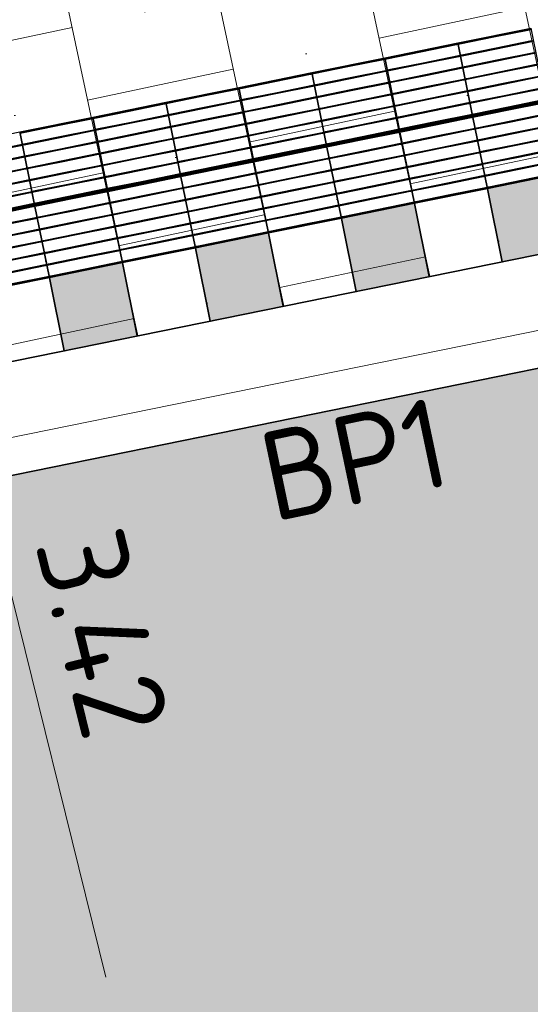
# Model space of a CAD drawing. Header units: metres. Extents: x 196651 to 397723, y 354703 to 710691.
# Tile 141 of 256: x 197842.71 to 197844.77, y 356141.49 to 356145.46. Entities that reach past the tile are written whole.
import ezdxf
from ezdxf.enums import TextEntityAlignment as Align

# ---------------------------------------------------------------- set-up
doc = ezdxf.new("R2010")
doc.units = ezdxf.units.M
doc.header["$MEASUREMENT"] = 0
doc.linetypes.add('VH-OPSLUITBAND_100X200', pattern=[16, 8, -2, 4, -2])
doc.linetypes.add('VH-RWSBAND_110X220', pattern=[24, 10, -2, 2, -2, 2, -2, 2, -2])
for name, color, linetype, lineweight in [('N-WE-VH-GOOT_TEGEL-G', 170, 'Continuous', 35), ('N-WE-VH-KANTOPSLUITING_BUSPERRONBAND-G', 6, 'VH-RWSBAND_110X220', 35), ('N-WE-VH-KANTOPSLUITING_TEKST-T', 7, 'VH-OPSLUITBAND_100X200', 35), ('N-WE-VH-KANTVERHARDING-G', 1, 'Continuous', 5), ('N-WE-VH-VERHARDING_BETON-A-200', 253, 'Continuous', 5), ('N-WE-VH-VERHARDING_TEGEL-300X300X60-A', 252, 'Continuous', 18), ('N-WE-VH-VERHARDING_TEGEL-A', 252, 'Continuous', 5), ('N-WE-VH-VERKEERSTEGEL-GELEIDETEGEL-S', 5, 'Continuous', 25), ('N-WE-VH-VERKEERSTEGEL-TEGEL ZWART-WIT-S', 7, 'Continuous', 25)]:
    doc.layers.add(name, color=color, linetype=linetype, lineweight=lineweight)
doc.layers.add('X-XX-AL-HULPLIJNEN', color=4, linetype='Continuous', lineweight=25, plot=False)
doc.styles.add('NLCS-ISO', font='NLCS-ISO.ttf')
doc.styles.add('NLCS-ISO-M200-T18', font='NLCS-ISO.ttf')
doc.dimstyles.new('NLCS-M200-T18-PIJL', dxfattribs={"dimscale": 0.2, "dimtxt": 1.8, "dimasz": 1.8, "dimexe": 2, "dimexo": 2, "dimgap": 0.7, "dimtad": 1, "dimzin": 0, "dimdsep": 46, "dimtxsty": 'NLCS-ISO-M200-T18', "dimcen": 0, "dimdle": 2, "dimse1": 1, "dimse2": 1, "dimclrd": 256, "dimclre": 256, "dimclrt": 256, "dimadec": 1, "dimazin": 0, "dimtfac": 1, "dimtofl": 0, "dimtmove": 1, "dimatfit": 0, "dimfxl": 2, "dimfxlon": 1, "dimtfillclr": 254, "dimtolj": 1, "dimtzin": 0, "dimlwd": 18, "dimlwe": 18, "dimarcsym": 0})

# ---------------------------------------------------------------- blocks, each defined once
blk = doc.blocks.new('SVH-VERKEERSTEGEL_300X300_ZWART TEGEL_DYN')
h = blk.add_hatch(color=256)
h.dxf.hatch_style = 1
h.paths.add_polyline_path([(0, 0.3), (0, 0), (0.3, 0), (0.3, 0.3)])
at = {"flags": 128}
blk.add_lwpolyline([(0, 0.3), (0, 0), (0.3, 0), (0.3, 0.3)], close=True, dxfattribs=at)
blk = doc.blocks.new('SVH-VERKEERSTEGEL_300X300_WITTE TEGEL_DYN')
at = {"flags": 128}
blk.add_lwpolyline([(0, 0.3), (0, 0), (0.3, 0), (0.3, 0.3)], close=True, dxfattribs=at)
blk = doc.blocks.new('*U382')
for name, p in [('SVH-VERKEERSTEGEL_300X300_WITTE TEGEL_DYN', (8.4, 0)), ('SVH-VERKEERSTEGEL_300X300_ZWART TEGEL_DYN', (8.7, 0)), ('SVH-VERKEERSTEGEL_300X300_WITTE TEGEL_DYN', (9, 0)), ('SVH-VERKEERSTEGEL_300X300_ZWART TEGEL_DYN', (9.3, 0)), ('SVH-VERKEERSTEGEL_300X300_WITTE TEGEL_DYN', (9.6, 0)), ('SVH-VERKEERSTEGEL_300X300_ZWART TEGEL_DYN', (9.9, 0)), ('SVH-VERKEERSTEGEL_300X300_WITTE TEGEL_DYN', (10.2, 0)), ('SVH-VERKEERSTEGEL_300X300_ZWART TEGEL_DYN', (10.5, 0))]:
    blk.add_blockref(name, p)
blk = doc.blocks.new('*U383')
at = {"flags": 128}
for points in [[(8.4, 0.3), (8.4, 0.6), (8.7, 0.6), (8.7, 0.3)], [(8.7, 0.3), (8.7, 0.6), (9, 0.6), (9, 0.3)], [(9, 0.3), (9, 0.6), (9.3, 0.6), (9.3, 0.3)], [(9.3, 0.3), (9.3, 0.6), (9.6, 0.6), (9.6, 0.3)], [(9.6, 0.3), (9.6, 0.6), (9.9, 0.6), (9.9, 0.3)], [(9.9, 0.3), (9.9, 0.6), (10.2, 0.6), (10.2, 0.3)], [(10.2, 0.3), (10.2, 0.6), (10.5, 0.6), (10.5, 0.3)], [(10.5, 0.3), (10.5, 0.6), (10.8, 0.6), (10.8, 0.3)], [(8.4, 0), (8.4, 0.3), (8.7, 0.3), (8.7, 0)], [(8.7, 0), (8.7, 0.3), (9, 0.3), (9, 0)], [(9, 0), (9, 0.3), (9.3, 0.3), (9.3, 0)], [(9.3, 0), (9.3, 0.3), (9.6, 0.3), (9.6, 0)], [(9.6, 0), (9.6, 0.3), (9.9, 0.3), (9.9, 0)], [(9.9, 0), (9.9, 0.3), (10.2, 0.3), (10.2, 0)], [(10.2, 0), (10.2, 0.3), (10.5, 0.3), (10.5, 0)], [(10.5, 0), (10.5, 0.3), (10.8, 0.3), (10.8, 0)]]:
    blk.add_lwpolyline(points, close=True, dxfattribs=at)
for points in [[(8.7045, 0.5955, -0.414214), (8.707, 0.598), (8.8475, 0.598)], [(8.8475, 0.593), (8.707, 0.593, -0.414214), (8.7045, 0.5955), (8.7045, 0.5955)], [(8.8475, 0.598), (8.993, 0.598, -0.414214), (8.9955, 0.5955), (8.9955, 0.5955, -0.414214), (8.993, 0.593), (8.8475, 0.593)], [(9.0045, 0.5955, -0.414214), (9.007, 0.598), (9.1475, 0.598)], [(9.1475, 0.593), (9.007, 0.593, -0.414214), (9.0045, 0.5955), (9.0045, 0.5955)], [(9.1475, 0.598), (9.293, 0.598, -0.414214), (9.2955, 0.5955), (9.2955, 0.5955, -0.414214), (9.293, 0.593), (9.1475, 0.593)], [(9.3045, 0.5955, -0.414214), (9.307, 0.598), (9.4475, 0.598)], [(9.4475, 0.593), (9.307, 0.593, -0.414214), (9.3045, 0.5955), (9.3045, 0.5955)], [(9.4475, 0.598), (9.593, 0.598, -0.414214), (9.5955, 0.5955), (9.5955, 0.5955, -0.414214), (9.593, 0.593), (9.4475, 0.593)], [(9.6045, 0.5955, -0.414214), (9.607, 0.598), (9.7475, 0.598)], [(9.7475, 0.593), (9.607, 0.593, -0.414214), (9.6045, 0.5955), (9.6045, 0.5955)], [(9.7475, 0.598), (9.893, 0.598, -0.414214), (9.8955, 0.5955), (9.8955, 0.5955, -0.414214), (9.893, 0.593), (9.7475, 0.593)], [(9.9045, 0.5955, -0.414214), (9.907, 0.598), (10.0475, 0.598)], [(10.0475, 0.593), (9.907, 0.593, -0.414214), (9.9045, 0.5955), (9.9045, 0.5955)], [(10.0475, 0.598), (10.193, 0.598, -0.414214), (10.1955, 0.5955), (10.1955, 0.5955, -0.414214), (10.193, 0.593), (10.0475, 0.593)], [(10.2045, 0.5955, -0.414214), (10.207, 0.598), (10.3475, 0.598)], [(10.3475, 0.593), (10.207, 0.593, -0.414214), (10.2045, 0.5955), (10.2045, 0.5955)], [(10.3475, 0.598), (10.493, 0.598, -0.414214), (10.4955, 0.5955), (10.4955, 0.5955, -0.414214), (10.493, 0.593), (10.3475, 0.593)], [(10.5045, 0.5955, -0.414214), (10.507, 0.598), (10.6475, 0.598)], [(10.6475, 0.593), (10.507, 0.593, -0.414214), (10.5045, 0.5955), (10.5045, 0.5955)], [(10.6475, 0.598), (10.793, 0.598, -0.414214), (10.7955, 0.5955), (10.7955, 0.5955, -0.414214), (10.793, 0.593), (10.6475, 0.593)], [(8.5475, 0.5495), (8.693, 0.5495, -0.414214), (8.6955, 0.547), (8.6955, 0.547, -0.414214), (8.693, 0.5445), (8.5475, 0.5445)], [(8.7045, 0.547, -0.414214), (8.707, 0.5495), (8.8475, 0.5495)], [(8.8475, 0.5445), (8.707, 0.5445, -0.414214), (8.7045, 0.547), (8.7045, 0.547)], [(8.8475, 0.5495), (8.993, 0.5495, -0.414214), (8.9955, 0.547), (8.9955, 0.547, -0.414214), (8.993, 0.5445), (8.8475, 0.5445)], [(9.0045, 0.547, -0.414214), (9.007, 0.5495), (9.1475, 0.5495)], [(9.1475, 0.5445), (9.007, 0.5445, -0.414214), (9.0045, 0.547), (9.0045, 0.547)], [(9.1475, 0.5495), (9.293, 0.5495, -0.414214), (9.2955, 0.547), (9.2955, 0.547, -0.414214), (9.293, 0.5445), (9.1475, 0.5445)], [(9.3045, 0.547, -0.414214), (9.307, 0.5495), (9.4475, 0.5495)], [(9.4475, 0.5445), (9.307, 0.5445, -0.414214), (9.3045, 0.547), (9.3045, 0.547)], [(9.4475, 0.5495), (9.593, 0.5495, -0.414214), (9.5955, 0.547), (9.5955, 0.547, -0.414214), (9.593, 0.5445), (9.4475, 0.5445)], [(9.6045, 0.547, -0.414214), (9.607, 0.5495), (9.7475, 0.5495)], [(9.7475, 0.5445), (9.607, 0.5445, -0.414214), (9.6045, 0.547), (9.6045, 0.547)], [(9.7475, 0.5495), (9.893, 0.5495, -0.414214), (9.8955, 0.547), (9.8955, 0.547, -0.414214), (9.893, 0.5445), (9.7475, 0.5445)], [(9.9045, 0.547, -0.414214), (9.907, 0.5495), (10.0475, 0.5495)], [(10.0475, 0.5445), (9.907, 0.5445, -0.414214), (9.9045, 0.547), (9.9045, 0.547)], [(10.0475, 0.5495), (10.193, 0.5495, -0.414214), (10.1955, 0.547), (10.1955, 0.547, -0.414214), (10.193, 0.5445), (10.0475, 0.5445)], [(10.2045, 0.547, -0.414214), (10.207, 0.5495), (10.3475, 0.5495)], [(10.3475, 0.5445), (10.207, 0.5445, -0.414214), (10.2045, 0.547), (10.2045, 0.547)], [(10.3475, 0.5495), (10.493, 0.5495, -0.414214), (10.4955, 0.547), (10.4955, 0.547, -0.414214), (10.493, 0.5445), (10.3475, 0.5445)], [(10.5045, 0.547, -0.414214), (10.507, 0.5495), (10.6475, 0.5495)], [(10.6475, 0.5445), (10.507, 0.5445, -0.414214), (10.5045, 0.547), (10.5045, 0.547)], [(10.6475, 0.5495), (10.793, 0.5495, -0.414214), (10.7955, 0.547), (10.7955, 0.547, -0.414214), (10.793, 0.5445), (10.6475, 0.5445)], [(8.5475, 0.501), (8.693, 0.501, -0.414214), (8.6955, 0.4985), (8.6955, 0.4985, -0.414214), (8.693, 0.496), (8.5475, 0.496)], [(8.7045, 0.4985, -0.414214), (8.707, 0.501), (8.8475, 0.501)], [(8.8475, 0.496), (8.707, 0.496, -0.414214), (8.7045, 0.4985), (8.7045, 0.4985)], [(8.8475, 0.501), (8.993, 0.501, -0.414214), (8.9955, 0.4985), (8.9955, 0.4985, -0.414214), (8.993, 0.496), (8.8475, 0.496)], [(9.0045, 0.4985, -0.414214), (9.007, 0.501), (9.1475, 0.501)], [(9.1475, 0.496), (9.007, 0.496, -0.414214), (9.0045, 0.4985), (9.0045, 0.4985)], [(9.1475, 0.501), (9.293, 0.501, -0.414214), (9.2955, 0.4985), (9.2955, 0.4985, -0.414214), (9.293, 0.496), (9.1475, 0.496)], [(9.3045, 0.4985, -0.414214), (9.307, 0.501), (9.4475, 0.501)], [(9.4475, 0.496), (9.307, 0.496, -0.414214), (9.3045, 0.4985), (9.3045, 0.4985)], [(9.4475, 0.501), (9.593, 0.501, -0.414214), (9.5955, 0.4985), (9.5955, 0.4985, -0.414214), (9.593, 0.496), (9.4475, 0.496)], [(9.6045, 0.4985, -0.414214), (9.607, 0.501), (9.7475, 0.501)], [(9.7475, 0.496), (9.607, 0.496, -0.414214), (9.6045, 0.4985), (9.6045, 0.4985)], [(9.7475, 0.501), (9.893, 0.501, -0.414214), (9.8955, 0.4985), (9.8955, 0.4985, -0.414214), (9.893, 0.496), (9.7475, 0.496)], [(9.9045, 0.4985, -0.414214), (9.907, 0.501), (10.0475, 0.501)], [(10.0475, 0.496), (9.907, 0.496, -0.414214), (9.9045, 0.4985), (9.9045, 0.4985)], [(10.0475, 0.501), (10.193, 0.501, -0.414214), (10.1955, 0.4985), (10.1955, 0.4985, -0.414214), (10.193, 0.496), (10.0475, 0.496)], [(10.2045, 0.4985, -0.414214), (10.207, 0.501), (10.3475, 0.501)], [(10.3475, 0.496), (10.207, 0.496, -0.414214), (10.2045, 0.4985), (10.2045, 0.4985)], [(10.3475, 0.501), (10.493, 0.501, -0.414214), (10.4955, 0.4985), (10.4955, 0.4985, -0.414214), (10.493, 0.496), (10.3475, 0.496)], [(10.5045, 0.4985, -0.414214), (10.507, 0.501), (10.6475, 0.501)], [(10.6475, 0.496), (10.507, 0.496, -0.414214), (10.5045, 0.4985), (10.5045, 0.4985)], [(10.6475, 0.501), (10.793, 0.501, -0.414214), (10.7955, 0.4985), (10.7955, 0.4985, -0.414214), (10.793, 0.496), (10.6475, 0.496)], [(8.5475, 0.4525), (8.693, 0.4525, -0.414214), (8.6955, 0.45), (8.6955, 0.45, -0.414214), (8.693, 0.4475), (8.5475, 0.4475)], [(8.7045, 0.45, -0.414214), (8.707, 0.4525), (8.8475, 0.4525)], [(8.8475, 0.4475), (8.707, 0.4475, -0.414214), (8.7045, 0.45), (8.7045, 0.45)], [(8.8475, 0.4525), (8.993, 0.4525, -0.414214), (8.9955, 0.45), (8.9955, 0.45, -0.414214), (8.993, 0.4475), (8.8475, 0.4475)], [(9.0045, 0.45, -0.414214), (9.007, 0.4525), (9.1475, 0.4525)], [(9.1475, 0.4475), (9.007, 0.4475, -0.414214), (9.0045, 0.45), (9.0045, 0.45)], [(9.1475, 0.4525), (9.293, 0.4525, -0.414214), (9.2955, 0.45), (9.2955, 0.45, -0.414214), (9.293, 0.4475), (9.1475, 0.4475)], [(9.3045, 0.45, -0.414214), (9.307, 0.4525), (9.4475, 0.4525)], [(9.4475, 0.4475), (9.307, 0.4475, -0.414214), (9.3045, 0.45), (9.3045, 0.45)], [(9.4475, 0.4525), (9.593, 0.4525, -0.414214), (9.5955, 0.45), (9.5955, 0.45, -0.414214), (9.593, 0.4475), (9.4475, 0.4475)], [(9.6045, 0.45, -0.414214), (9.607, 0.4525), (9.7475, 0.4525)], [(9.7475, 0.4475), (9.607, 0.4475, -0.414214), (9.6045, 0.45), (9.6045, 0.45)], [(9.7475, 0.4525), (9.893, 0.4525, -0.414214), (9.8955, 0.45), (9.8955, 0.45, -0.414214), (9.893, 0.4475), (9.7475, 0.4475)], [(9.9045, 0.45, -0.414214), (9.907, 0.4525), (10.0475, 0.4525)], [(10.0475, 0.4475), (9.907, 0.4475, -0.414214), (9.9045, 0.45), (9.9045, 0.45)], [(10.0475, 0.4525), (10.193, 0.4525, -0.414214), (10.1955, 0.45), (10.1955, 0.45, -0.414214), (10.193, 0.4475), (10.0475, 0.4475)], [(10.2045, 0.45, -0.414214), (10.207, 0.4525), (10.3475, 0.4525)], [(10.3475, 0.4475), (10.207, 0.4475, -0.414214), (10.2045, 0.45), (10.2045, 0.45)], [(10.3475, 0.4525), (10.493, 0.4525, -0.414214), (10.4955, 0.45), (10.4955, 0.45, -0.414214), (10.493, 0.4475), (10.3475, 0.4475)], [(10.5045, 0.45, -0.414214), (10.507, 0.4525), (10.6475, 0.4525)], [(10.6475, 0.4475), (10.507, 0.4475, -0.414214), (10.5045, 0.45), (10.5045, 0.45)], [(10.6475, 0.4525), (10.793, 0.4525, -0.414214), (10.7955, 0.45), (10.7955, 0.45, -0.414214), (10.793, 0.4475), (10.6475, 0.4475)], [(8.5475, 0.404), (8.693, 0.404, -0.414214), (8.6955, 0.4015), (8.6955, 0.4015, -0.414214), (8.693, 0.399), (8.5475, 0.399)], [(8.7045, 0.4015, -0.414214), (8.707, 0.404), (8.8475, 0.404)], [(8.8475, 0.399), (8.707, 0.399, -0.414214), (8.7045, 0.4015), (8.7045, 0.4015)], [(8.8475, 0.404), (8.993, 0.404, -0.414214), (8.9955, 0.4015), (8.9955, 0.4015, -0.414214), (8.993, 0.399), (8.8475, 0.399)], [(9.0045, 0.4015, -0.414214), (9.007, 0.404), (9.1475, 0.404)], [(9.1475, 0.399), (9.007, 0.399, -0.414214), (9.0045, 0.4015), (9.0045, 0.4015)], [(9.1475, 0.404), (9.293, 0.404, -0.414214), (9.2955, 0.4015), (9.2955, 0.4015, -0.414214), (9.293, 0.399), (9.1475, 0.399)], [(9.3045, 0.4015, -0.414214), (9.307, 0.404), (9.4475, 0.404)], [(9.4475, 0.399), (9.307, 0.399, -0.414214), (9.3045, 0.4015), (9.3045, 0.4015)], [(9.4475, 0.404), (9.593, 0.404, -0.414214), (9.5955, 0.4015), (9.5955, 0.4015, -0.414214), (9.593, 0.399), (9.4475, 0.399)], [(9.6045, 0.4015, -0.414214), (9.607, 0.404), (9.7475, 0.404)], [(9.7475, 0.399), (9.607, 0.399, -0.414214), (9.6045, 0.4015), (9.6045, 0.4015)], [(9.7475, 0.404), (9.893, 0.404, -0.414214), (9.8955, 0.4015), (9.8955, 0.4015, -0.414214), (9.893, 0.399), (9.7475, 0.399)], [(9.9045, 0.4015, -0.414214), (9.907, 0.404), (10.0475, 0.404)], [(10.0475, 0.399), (9.907, 0.399, -0.414214), (9.9045, 0.4015), (9.9045, 0.4015)], [(10.0475, 0.404), (10.193, 0.404, -0.414214), (10.1955, 0.4015), (10.1955, 0.4015, -0.414214), (10.193, 0.399), (10.0475, 0.399)], [(10.2045, 0.4015, -0.414214), (10.207, 0.404), (10.3475, 0.404)], [(10.3475, 0.399), (10.207, 0.399, -0.414214), (10.2045, 0.4015), (10.2045, 0.4015)], [(10.3475, 0.404), (10.493, 0.404, -0.414214), (10.4955, 0.4015), (10.4955, 0.4015, -0.414214), (10.493, 0.399), (10.3475, 0.399)], [(10.5045, 0.4015, -0.414214), (10.507, 0.404), (10.6475, 0.404)], [(10.6475, 0.399), (10.507, 0.399, -0.414214), (10.5045, 0.4015), (10.5045, 0.4015)], [(10.6475, 0.404), (10.793, 0.404, -0.414214), (10.7955, 0.4015), (10.7955, 0.4015, -0.414214), (10.793, 0.399), (10.6475, 0.399)], [(8.5475, 0.3555), (8.693, 0.3555, -0.414214), (8.6955, 0.353), (8.6955, 0.353, -0.414214), (8.693, 0.3505), (8.5475, 0.3505)], [(8.7045, 0.353, -0.414214), (8.707, 0.3555), (8.8475, 0.3555)], [(8.8475, 0.3505), (8.707, 0.3505, -0.414214), (8.7045, 0.353), (8.7045, 0.353)], [(8.8475, 0.3555), (8.993, 0.3555, -0.414214), (8.9955, 0.353), (8.9955, 0.353, -0.414214), (8.993, 0.3505), (8.8475, 0.3505)], [(9.0045, 0.353, -0.414214), (9.007, 0.3555), (9.1475, 0.3555)], [(9.1475, 0.3505), (9.007, 0.3505, -0.414214), (9.0045, 0.353), (9.0045, 0.353)], [(9.1475, 0.3555), (9.293, 0.3555, -0.414214), (9.2955, 0.353), (9.2955, 0.353, -0.414214), (9.293, 0.3505), (9.1475, 0.3505)], [(9.3045, 0.353, -0.414214), (9.307, 0.3555), (9.4475, 0.3555)], [(9.4475, 0.3505), (9.307, 0.3505, -0.414214), (9.3045, 0.353), (9.3045, 0.353)], [(9.4475, 0.3555), (9.593, 0.3555, -0.414214), (9.5955, 0.353), (9.5955, 0.353, -0.414214), (9.593, 0.3505), (9.4475, 0.3505)], [(9.6045, 0.353, -0.414214), (9.607, 0.3555), (9.7475, 0.3555)], [(9.7475, 0.3505), (9.607, 0.3505, -0.414214), (9.6045, 0.353), (9.6045, 0.353)], [(9.7475, 0.3555), (9.893, 0.3555, -0.414214), (9.8955, 0.353), (9.8955, 0.353, -0.414214), (9.893, 0.3505), (9.7475, 0.3505)], [(9.9045, 0.353, -0.414214), (9.907, 0.3555), (10.0475, 0.3555)], [(10.0475, 0.3505), (9.907, 0.3505, -0.414214), (9.9045, 0.353), (9.9045, 0.353)], [(10.0475, 0.3555), (10.193, 0.3555, -0.414214), (10.1955, 0.353), (10.1955, 0.353, -0.414214), (10.193, 0.3505), (10.0475, 0.3505)], [(10.2045, 0.353, -0.414214), (10.207, 0.3555), (10.3475, 0.3555)], [(10.3475, 0.3505), (10.207, 0.3505, -0.414214), (10.2045, 0.353), (10.2045, 0.353)], [(10.3475, 0.3555), (10.493, 0.3555, -0.414214), (10.4955, 0.353), (10.4955, 0.353, -0.414214), (10.493, 0.3505), (10.3475, 0.3505)], [(10.5045, 0.353, -0.414214), (10.507, 0.3555), (10.6475, 0.3555)], [(10.6475, 0.3505), (10.507, 0.3505, -0.414214), (10.5045, 0.353), (10.5045, 0.353)], [(10.6475, 0.3555), (10.793, 0.3555, -0.414214), (10.7955, 0.353), (10.7955, 0.353, -0.414214), (10.793, 0.3505), (10.6475, 0.3505)], [(8.5475, 0.307), (8.693, 0.307, -0.414214), (8.6955, 0.3045), (8.6955, 0.3045, -0.414214), (8.693, 0.302), (8.5475, 0.302)], [(8.5475, 0.298), (8.693, 0.298, -0.414214), (8.6955, 0.2955), (8.6955, 0.2955, -0.414214), (8.693, 0.293), (8.5475, 0.293)], [(8.7045, 0.3045, -0.414214), (8.707, 0.307), (8.8475, 0.307)], [(8.8475, 0.302), (8.707, 0.302, -0.414214), (8.7045, 0.3045), (8.7045, 0.3045)], [(8.7045, 0.2955, -0.414214), (8.707, 0.298), (8.8475, 0.298)], [(8.8475, 0.293), (8.707, 0.293, -0.414214), (8.7045, 0.2955), (8.7045, 0.2955)], [(8.8475, 0.307), (8.993, 0.307, -0.414214), (8.9955, 0.3045), (8.9955, 0.3045, -0.414214), (8.993, 0.302), (8.8475, 0.302)], [(8.8475, 0.298), (8.993, 0.298, -0.414214), (8.9955, 0.2955), (8.9955, 0.2955, -0.414214), (8.993, 0.293), (8.8475, 0.293)], [(9.0045, 0.3045, -0.414214), (9.007, 0.307), (9.1475, 0.307)], [(9.1475, 0.302), (9.007, 0.302, -0.414214), (9.0045, 0.3045), (9.0045, 0.3045)], [(9.0045, 0.2955, -0.414214), (9.007, 0.298), (9.1475, 0.298)], [(9.1475, 0.293), (9.007, 0.293, -0.414214), (9.0045, 0.2955), (9.0045, 0.2955)], [(9.1475, 0.307), (9.293, 0.307, -0.414214), (9.2955, 0.3045), (9.2955, 0.3045, -0.414214), (9.293, 0.302), (9.1475, 0.302)], [(9.1475, 0.298), (9.293, 0.298, -0.414214), (9.2955, 0.2955), (9.2955, 0.2955, -0.414214), (9.293, 0.293), (9.1475, 0.293)], [(9.3045, 0.3045, -0.414214), (9.307, 0.307), (9.4475, 0.307)], [(9.4475, 0.302), (9.307, 0.302, -0.414214), (9.3045, 0.3045), (9.3045, 0.3045)], [(9.3045, 0.2955, -0.414214), (9.307, 0.298), (9.4475, 0.298)], [(9.4475, 0.293), (9.307, 0.293, -0.414214), (9.3045, 0.2955), (9.3045, 0.2955)], [(9.4475, 0.307), (9.593, 0.307, -0.414214), (9.5955, 0.3045), (9.5955, 0.3045, -0.414214), (9.593, 0.302), (9.4475, 0.302)], [(9.4475, 0.298), (9.593, 0.298, -0.414214), (9.5955, 0.2955), (9.5955, 0.2955, -0.414214), (9.593, 0.293), (9.4475, 0.293)], [(9.6045, 0.3045, -0.414214), (9.607, 0.307), (9.7475, 0.307)], [(9.7475, 0.302), (9.607, 0.302, -0.414214), (9.6045, 0.3045), (9.6045, 0.3045)], [(9.6045, 0.2955, -0.414214), (9.607, 0.298), (9.7475, 0.298)], [(9.7475, 0.293), (9.607, 0.293, -0.414214), (9.6045, 0.2955), (9.6045, 0.2955)], [(9.7475, 0.307), (9.893, 0.307, -0.414214), (9.8955, 0.3045), (9.8955, 0.3045, -0.414214), (9.893, 0.302), (9.7475, 0.302)], [(9.7475, 0.298), (9.893, 0.298, -0.414214), (9.8955, 0.2955), (9.8955, 0.2955, -0.414214), (9.893, 0.293), (9.7475, 0.293)], [(9.9045, 0.3045, -0.414214), (9.907, 0.307), (10.0475, 0.307)], [(10.0475, 0.302), (9.907, 0.302, -0.414214), (9.9045, 0.3045), (9.9045, 0.3045)], [(9.9045, 0.2955, -0.414214), (9.907, 0.298), (10.0475, 0.298)], [(10.0475, 0.293), (9.907, 0.293, -0.414214), (9.9045, 0.2955), (9.9045, 0.2955)], [(10.0475, 0.307), (10.193, 0.307, -0.414214), (10.1955, 0.3045), (10.1955, 0.3045, -0.414214), (10.193, 0.302), (10.0475, 0.302)], [(10.0475, 0.298), (10.193, 0.298, -0.414214), (10.1955, 0.2955), (10.1955, 0.2955, -0.414214), (10.193, 0.293), (10.0475, 0.293)], [(10.2045, 0.3045, -0.414214), (10.207, 0.307), (10.3475, 0.307)], [(10.3475, 0.302), (10.207, 0.302, -0.414214), (10.2045, 0.3045), (10.2045, 0.3045)], [(10.2045, 0.2955, -0.414214), (10.207, 0.298), (10.3475, 0.298)], [(10.3475, 0.293), (10.207, 0.293, -0.414214), (10.2045, 0.2955), (10.2045, 0.2955)], [(10.3475, 0.307), (10.493, 0.307, -0.414214), (10.4955, 0.3045), (10.4955, 0.3045, -0.414214), (10.493, 0.302), (10.3475, 0.302)], [(10.3475, 0.298), (10.493, 0.298, -0.414214), (10.4955, 0.2955), (10.4955, 0.2955, -0.414214), (10.493, 0.293), (10.3475, 0.293)], [(10.5045, 0.3045, -0.414214), (10.507, 0.307), (10.6475, 0.307)], [(10.6475, 0.302), (10.507, 0.302, -0.414214), (10.5045, 0.3045), (10.5045, 0.3045)], [(10.5045, 0.2955, -0.414214), (10.507, 0.298), (10.6475, 0.298)], [(10.6475, 0.293), (10.507, 0.293, -0.414214), (10.5045, 0.2955), (10.5045, 0.2955)], [(10.6475, 0.307), (10.793, 0.307, -0.414214), (10.7955, 0.3045), (10.7955, 0.3045, -0.414214), (10.793, 0.302), (10.6475, 0.302)], [(10.6475, 0.298), (10.793, 0.298, -0.414214), (10.7955, 0.2955), (10.7955, 0.2955, -0.414214), (10.793, 0.293), (10.6475, 0.293)], [(8.5475, 0.2495), (8.693, 0.2495, -0.414214), (8.6955, 0.247), (8.6955, 0.247, -0.414214), (8.693, 0.2445), (8.5475, 0.2445)], [(8.7045, 0.247, -0.414214), (8.707, 0.2495), (8.8475, 0.2495)], [(8.8475, 0.2445), (8.707, 0.2445, -0.414214), (8.7045, 0.247), (8.7045, 0.247)], [(8.8475, 0.2495), (8.993, 0.2495, -0.414214), (8.9955, 0.247), (8.9955, 0.247, -0.414214), (8.993, 0.2445), (8.8475, 0.2445)], [(9.0045, 0.247, -0.414214), (9.007, 0.2495), (9.1475, 0.2495)], [(9.1475, 0.2445), (9.007, 0.2445, -0.414214), (9.0045, 0.247), (9.0045, 0.247)], [(9.1475, 0.2495), (9.293, 0.2495, -0.414214), (9.2955, 0.247), (9.2955, 0.247, -0.414214), (9.293, 0.2445), (9.1475, 0.2445)], [(9.3045, 0.247, -0.414214), (9.307, 0.2495), (9.4475, 0.2495)], [(9.4475, 0.2445), (9.307, 0.2445, -0.414214), (9.3045, 0.247), (9.3045, 0.247)], [(9.4475, 0.2495), (9.593, 0.2495, -0.414214), (9.5955, 0.247), (9.5955, 0.247, -0.414214), (9.593, 0.2445), (9.4475, 0.2445)], [(9.6045, 0.247, -0.414214), (9.607, 0.2495), (9.7475, 0.2495)], [(9.7475, 0.2445), (9.607, 0.2445, -0.414214), (9.6045, 0.247), (9.6045, 0.247)], [(9.7475, 0.2495), (9.893, 0.2495, -0.414214), (9.8955, 0.247), (9.8955, 0.247, -0.414214), (9.893, 0.2445), (9.7475, 0.2445)], [(9.9045, 0.247, -0.414214), (9.907, 0.2495), (10.0475, 0.2495)], [(10.0475, 0.2445), (9.907, 0.2445, -0.414214), (9.9045, 0.247), (9.9045, 0.247)], [(10.0475, 0.2495), (10.193, 0.2495, -0.414214), (10.1955, 0.247), (10.1955, 0.247, -0.414214), (10.193, 0.2445), (10.0475, 0.2445)], [(10.2045, 0.247, -0.414214), (10.207, 0.2495), (10.3475, 0.2495)], [(10.3475, 0.2445), (10.207, 0.2445, -0.414214), (10.2045, 0.247), (10.2045, 0.247)], [(10.3475, 0.2495), (10.493, 0.2495, -0.414214), (10.4955, 0.247), (10.4955, 0.247, -0.414214), (10.493, 0.2445), (10.3475, 0.2445)], [(10.5045, 0.247, -0.414214), (10.507, 0.2495), (10.6475, 0.2495)], [(10.6475, 0.2445), (10.507, 0.2445, -0.414214), (10.5045, 0.247), (10.5045, 0.247)], [(10.6475, 0.2495), (10.793, 0.2495, -0.414214), (10.7955, 0.247), (10.7955, 0.247, -0.414214), (10.793, 0.2445), (10.6475, 0.2445)], [(8.5475, 0.201), (8.693, 0.201, -0.414214), (8.6955, 0.1985), (8.6955, 0.1985, -0.414214), (8.693, 0.196), (8.5475, 0.196)], [(8.7045, 0.1985, -0.414214), (8.707, 0.201), (8.8475, 0.201)], [(8.8475, 0.196), (8.707, 0.196, -0.414214), (8.7045, 0.1985), (8.7045, 0.1985)], [(8.8475, 0.201), (8.993, 0.201, -0.414214), (8.9955, 0.1985), (8.9955, 0.1985, -0.414214), (8.993, 0.196), (8.8475, 0.196)], [(9.0045, 0.1985, -0.414214), (9.007, 0.201), (9.1475, 0.201)], [(9.1475, 0.196), (9.007, 0.196, -0.414214), (9.0045, 0.1985), (9.0045, 0.1985)], [(9.1475, 0.201), (9.293, 0.201, -0.414214), (9.2955, 0.1985), (9.2955, 0.1985, -0.414214), (9.293, 0.196), (9.1475, 0.196)], [(9.3045, 0.1985, -0.414214), (9.307, 0.201), (9.4475, 0.201)], [(9.4475, 0.196), (9.307, 0.196, -0.414214), (9.3045, 0.1985), (9.3045, 0.1985)], [(9.4475, 0.201), (9.593, 0.201, -0.414214), (9.5955, 0.1985), (9.5955, 0.1985, -0.414214), (9.593, 0.196), (9.4475, 0.196)], [(9.6045, 0.1985, -0.414214), (9.607, 0.201), (9.7475, 0.201)], [(9.7475, 0.196), (9.607, 0.196, -0.414214), (9.6045, 0.1985), (9.6045, 0.1985)], [(9.7475, 0.201), (9.893, 0.201, -0.414214), (9.8955, 0.1985), (9.8955, 0.1985, -0.414214), (9.893, 0.196), (9.7475, 0.196)], [(9.9045, 0.1985, -0.414214), (9.907, 0.201), (10.0475, 0.201)], [(10.0475, 0.196), (9.907, 0.196, -0.414214), (9.9045, 0.1985), (9.9045, 0.1985)], [(10.0475, 0.201), (10.193, 0.201, -0.414214), (10.1955, 0.1985), (10.1955, 0.1985, -0.414214), (10.193, 0.196), (10.0475, 0.196)], [(10.2045, 0.1985, -0.414214), (10.207, 0.201), (10.3475, 0.201)], [(10.3475, 0.196), (10.207, 0.196, -0.414214), (10.2045, 0.1985), (10.2045, 0.1985)], [(10.3475, 0.201), (10.493, 0.201, -0.414214), (10.4955, 0.1985), (10.4955, 0.1985, -0.414214), (10.493, 0.196), (10.3475, 0.196)], [(10.5045, 0.1985, -0.414214), (10.507, 0.201), (10.6475, 0.201)], [(10.6475, 0.196), (10.507, 0.196, -0.414214), (10.5045, 0.1985), (10.5045, 0.1985)], [(10.6475, 0.201), (10.793, 0.201, -0.414214), (10.7955, 0.1985), (10.7955, 0.1985, -0.414214), (10.793, 0.196), (10.6475, 0.196)], [(8.5475, 0.1525), (8.693, 0.1525, -0.414214), (8.6955, 0.15), (8.6955, 0.15, -0.414214), (8.693, 0.1475), (8.5475, 0.1475)], [(8.7045, 0.15, -0.414214), (8.707, 0.1525), (8.8475, 0.1525)], [(8.8475, 0.1475), (8.707, 0.1475, -0.414214), (8.7045, 0.15), (8.7045, 0.15)], [(8.8475, 0.1525), (8.993, 0.1525, -0.414214), (8.9955, 0.15), (8.9955, 0.15, -0.414214), (8.993, 0.1475), (8.8475, 0.1475)], [(9.0045, 0.15, -0.414214), (9.007, 0.1525), (9.1475, 0.1525)], [(9.1475, 0.1475), (9.007, 0.1475, -0.414214), (9.0045, 0.15), (9.0045, 0.15)], [(9.1475, 0.1525), (9.293, 0.1525, -0.414214), (9.2955, 0.15), (9.2955, 0.15, -0.414214), (9.293, 0.1475), (9.1475, 0.1475)], [(9.3045, 0.15, -0.414214), (9.307, 0.1525), (9.4475, 0.1525)], [(9.4475, 0.1475), (9.307, 0.1475, -0.414214), (9.3045, 0.15), (9.3045, 0.15)], [(9.4475, 0.1525), (9.593, 0.1525, -0.414214), (9.5955, 0.15), (9.5955, 0.15, -0.414214), (9.593, 0.1475), (9.4475, 0.1475)], [(9.6045, 0.15, -0.414214), (9.607, 0.1525), (9.7475, 0.1525)], [(9.7475, 0.1475), (9.607, 0.1475, -0.414214), (9.6045, 0.15), (9.6045, 0.15)], [(9.7475, 0.1525), (9.893, 0.1525, -0.414214), (9.8955, 0.15), (9.8955, 0.15, -0.414214), (9.893, 0.1475), (9.7475, 0.1475)], [(9.9045, 0.15, -0.414214), (9.907, 0.1525), (10.0475, 0.1525)], [(10.0475, 0.1475), (9.907, 0.1475, -0.414214), (9.9045, 0.15), (9.9045, 0.15)], [(10.0475, 0.1525), (10.193, 0.1525, -0.414214), (10.1955, 0.15), (10.1955, 0.15, -0.414214), (10.193, 0.1475), (10.0475, 0.1475)], [(10.2045, 0.15, -0.414214), (10.207, 0.1525), (10.3475, 0.1525)], [(10.3475, 0.1475), (10.207, 0.1475, -0.414214), (10.2045, 0.15), (10.2045, 0.15)], [(10.3475, 0.1525), (10.493, 0.1525, -0.414214), (10.4955, 0.15), (10.4955, 0.15, -0.414214), (10.493, 0.1475), (10.3475, 0.1475)], [(10.5045, 0.15, -0.414214), (10.507, 0.1525), (10.6475, 0.1525)], [(10.6475, 0.1475), (10.507, 0.1475, -0.414214), (10.5045, 0.15), (10.5045, 0.15)], [(10.6475, 0.1525), (10.793, 0.1525, -0.414214), (10.7955, 0.15), (10.7955, 0.15, -0.414214), (10.793, 0.1475), (10.6475, 0.1475)], [(8.5475, 0.104), (8.693, 0.104, -0.414214), (8.6955, 0.1015), (8.6955, 0.1015, -0.414214), (8.693, 0.099), (8.5475, 0.099)], [(8.7045, 0.1015, -0.414214), (8.707, 0.104), (8.8475, 0.104)], [(8.8475, 0.099), (8.707, 0.099, -0.414214), (8.7045, 0.1015), (8.7045, 0.1015)], [(8.8475, 0.104), (8.993, 0.104, -0.414214), (8.9955, 0.1015), (8.9955, 0.1015, -0.414214), (8.993, 0.099), (8.8475, 0.099)], [(9.0045, 0.1015, -0.414214), (9.007, 0.104), (9.1475, 0.104)], [(9.1475, 0.099), (9.007, 0.099, -0.414214), (9.0045, 0.1015), (9.0045, 0.1015)], [(9.1475, 0.104), (9.293, 0.104, -0.414214), (9.2955, 0.1015), (9.2955, 0.1015, -0.414214), (9.293, 0.099), (9.1475, 0.099)], [(9.3045, 0.1015, -0.414214), (9.307, 0.104), (9.4475, 0.104)], [(9.4475, 0.099), (9.307, 0.099, -0.414214), (9.3045, 0.1015), (9.3045, 0.1015)], [(9.4475, 0.104), (9.593, 0.104, -0.414214), (9.5955, 0.1015), (9.5955, 0.1015, -0.414214), (9.593, 0.099), (9.4475, 0.099)], [(9.6045, 0.1015, -0.414214), (9.607, 0.104), (9.7475, 0.104)], [(9.7475, 0.099), (9.607, 0.099, -0.414214), (9.6045, 0.1015), (9.6045, 0.1015)], [(9.7475, 0.104), (9.893, 0.104, -0.414214), (9.8955, 0.1015), (9.8955, 0.1015, -0.414214), (9.893, 0.099), (9.7475, 0.099)], [(9.9045, 0.1015, -0.414214), (9.907, 0.104), (10.0475, 0.104)], [(10.0475, 0.099), (9.907, 0.099, -0.414214), (9.9045, 0.1015), (9.9045, 0.1015)], [(10.0475, 0.104), (10.193, 0.104, -0.414214), (10.1955, 0.1015), (10.1955, 0.1015, -0.414214), (10.193, 0.099), (10.0475, 0.099)], [(10.2045, 0.1015, -0.414214), (10.207, 0.104), (10.3475, 0.104)], [(10.3475, 0.099), (10.207, 0.099, -0.414214), (10.2045, 0.1015), (10.2045, 0.1015)], [(10.3475, 0.104), (10.493, 0.104, -0.414214), (10.4955, 0.1015), (10.4955, 0.1015, -0.414214), (10.493, 0.099), (10.3475, 0.099)], [(10.5045, 0.1015, -0.414214), (10.507, 0.104), (10.6475, 0.104)], [(10.6475, 0.099), (10.507, 0.099, -0.414214), (10.5045, 0.1015), (10.5045, 0.1015)], [(10.6475, 0.104), (10.793, 0.104, -0.414214), (10.7955, 0.1015), (10.7955, 0.1015, -0.414214), (10.793, 0.099), (10.6475, 0.099)], [(8.5475, 0.0555), (8.693, 0.0555, -0.414214), (8.6955, 0.053), (8.6955, 0.053, -0.414214), (8.693, 0.0505), (8.5475, 0.0505)], [(8.7045, 0.053, -0.414214), (8.707, 0.0555), (8.8475, 0.0555)], [(8.8475, 0.0505), (8.707, 0.0505, -0.414214), (8.7045, 0.053), (8.7045, 0.053)], [(8.8475, 0.0555), (8.993, 0.0555, -0.414214), (8.9955, 0.053), (8.9955, 0.053, -0.414214), (8.993, 0.0505), (8.8475, 0.0505)], [(9.0045, 0.053, -0.414214), (9.007, 0.0555), (9.1475, 0.0555)], [(9.1475, 0.0505), (9.007, 0.0505, -0.414214), (9.0045, 0.053), (9.0045, 0.053)], [(9.1475, 0.0555), (9.293, 0.0555, -0.414214), (9.2955, 0.053), (9.2955, 0.053, -0.414214), (9.293, 0.0505), (9.1475, 0.0505)], [(9.3045, 0.053, -0.414214), (9.307, 0.0555), (9.4475, 0.0555)], [(9.4475, 0.0505), (9.307, 0.0505, -0.414214), (9.3045, 0.053), (9.3045, 0.053)], [(9.4475, 0.0555), (9.593, 0.0555, -0.414214), (9.5955, 0.053), (9.5955, 0.053, -0.414214), (9.593, 0.0505), (9.4475, 0.0505)], [(9.6045, 0.053, -0.414214), (9.607, 0.0555), (9.7475, 0.0555)], [(9.7475, 0.0505), (9.607, 0.0505, -0.414214), (9.6045, 0.053), (9.6045, 0.053)], [(9.7475, 0.0555), (9.893, 0.0555, -0.414214), (9.8955, 0.053), (9.8955, 0.053, -0.414214), (9.893, 0.0505), (9.7475, 0.0505)], [(9.9045, 0.053, -0.414214), (9.907, 0.0555), (10.0475, 0.0555)], [(10.0475, 0.0505), (9.907, 0.0505, -0.414214), (9.9045, 0.053), (9.9045, 0.053)], [(10.0475, 0.0555), (10.193, 0.0555, -0.414214), (10.1955, 0.053), (10.1955, 0.053, -0.414214), (10.193, 0.0505), (10.0475, 0.0505)], [(10.2045, 0.053, -0.414214), (10.207, 0.0555), (10.3475, 0.0555)], [(10.3475, 0.0505), (10.207, 0.0505, -0.414214), (10.2045, 0.053), (10.2045, 0.053)], [(10.3475, 0.0555), (10.493, 0.0555, -0.414214), (10.4955, 0.053), (10.4955, 0.053, -0.414214), (10.493, 0.0505), (10.3475, 0.0505)], [(10.5045, 0.053, -0.414214), (10.507, 0.0555), (10.6475, 0.0555)], [(10.6475, 0.0505), (10.507, 0.0505, -0.414214), (10.5045, 0.053), (10.5045, 0.053)], [(10.6475, 0.0555), (10.793, 0.0555, -0.414214), (10.7955, 0.053), (10.7955, 0.053, -0.414214), (10.793, 0.0505), (10.6475, 0.0505)], [(8.5475, 0.007), (8.693, 0.007, -0.414214), (8.6955, 0.0045), (8.6955, 0.0045, -0.414214), (8.693, 0.002), (8.5475, 0.002)], [(8.7045, 0.0045, -0.414214), (8.707, 0.007), (8.8475, 0.007)], [(8.8475, 0.002), (8.707, 0.002, -0.414214), (8.7045, 0.0045), (8.7045, 0.0045)], [(8.8475, 0.007), (8.993, 0.007, -0.414214), (8.9955, 0.0045), (8.9955, 0.0045, -0.414214), (8.993, 0.002), (8.8475, 0.002)], [(9.0045, 0.0045, -0.414214), (9.007, 0.007), (9.1475, 0.007)], [(9.1475, 0.002), (9.007, 0.002, -0.414214), (9.0045, 0.0045), (9.0045, 0.0045)], [(9.1475, 0.007), (9.293, 0.007, -0.414214), (9.2955, 0.0045), (9.2955, 0.0045, -0.414214), (9.293, 0.002), (9.1475, 0.002)], [(9.3045, 0.0045, -0.414214), (9.307, 0.007), (9.4475, 0.007)], [(9.4475, 0.002), (9.307, 0.002, -0.414214), (9.3045, 0.0045), (9.3045, 0.0045)], [(9.4475, 0.007), (9.593, 0.007, -0.414214), (9.5955, 0.0045), (9.5955, 0.0045, -0.414214), (9.593, 0.002), (9.4475, 0.002)], [(9.6045, 0.0045, -0.414214), (9.607, 0.007), (9.7475, 0.007)], [(9.7475, 0.002), (9.607, 0.002, -0.414214), (9.6045, 0.0045), (9.6045, 0.0045)], [(9.7475, 0.007), (9.893, 0.007, -0.414214), (9.8955, 0.0045), (9.8955, 0.0045, -0.414214), (9.893, 0.002), (9.7475, 0.002)], [(9.9045, 0.0045, -0.414214), (9.907, 0.007), (10.0475, 0.007)], [(10.0475, 0.002), (9.907, 0.002, -0.414214), (9.9045, 0.0045), (9.9045, 0.0045)], [(10.0475, 0.007), (10.193, 0.007, -0.414214), (10.1955, 0.0045), (10.1955, 0.0045, -0.414214), (10.193, 0.002), (10.0475, 0.002)], [(10.2045, 0.0045, -0.414214), (10.207, 0.007), (10.3475, 0.007)], [(10.3475, 0.002), (10.207, 0.002, -0.414214), (10.2045, 0.0045), (10.2045, 0.0045)], [(10.3475, 0.007), (10.493, 0.007, -0.414214), (10.4955, 0.0045), (10.4955, 0.0045, -0.414214), (10.493, 0.002), (10.3475, 0.002)], [(10.5045, 0.0045, -0.414214), (10.507, 0.007), (10.6475, 0.007)], [(10.6475, 0.002), (10.507, 0.002, -0.414214), (10.5045, 0.0045), (10.5045, 0.0045)], [(10.6475, 0.007), (10.793, 0.007, -0.414214), (10.7955, 0.0045), (10.7955, 0.0045, -0.414214), (10.793, 0.002), (10.6475, 0.002)]]:
    blk.add_lwpolyline(points, format="xyb", dxfattribs=at)
blk = doc.blocks.new('TEKST TB')
at = {"style": 'NLCS-ISO'}
blk.add_attdef('TEKST_TROTTOIRBANDEN', text='', height=0.36, rotation=0.3407, dxfattribs=at).set_placement((0, 0), align=Align.BOTTOM_CENTER)
blk = doc.blocks.new('*D2126')
at = {"layer": 'Defpoints', "color": 0, "transparency": 16777216}
for p in [(197841.7679, 356144.4305), (197843.1453, 356141.2501), (197842.5878, 356141.1123)]:
    blk.add_point(p, dxfattribs=at)
at = {"layer": 'X-XX-AL-HULPLIJNEN', "linetype": 'Continuous', "lineweight": 18, "transparency": 16777216}
blk.add_line((197842.4118, 356144.2188), (197843.0589, 356141.5996), dxfattribs=at)
at = {"layer": 'X-XX-AL-HULPLIJNEN', "transparency": 16777216}
for points in [[(197842.47, 356144.2332), (197842.3535, 356144.2044), (197842.3254, 356144.5683)], [(197843.1172, 356141.6139), (197843.0007, 356141.5852), (197843.1453, 356141.2501)]]:
    blk.add_solid(points, dxfattribs=at)
at = {"layer": 'X-XX-AL-HULPLIJNEN', "transparency": 16777216, "insert": (197843.046, 356142.9859), "char_height": 0.36, "attachment_point": 5, "rotation": 283.879, "style": 'NLCS-ISO-M200-T18'}
blk.add_mtext('\\A1;3.42', dxfattribs=at)

msp = doc.modelspace()

# ---------------------------------------------------------------- hatches: boundary and pattern name
at = {"layer": 'N-WE-VH-VERHARDING_BETON-A-200'}
h = msp.add_hatch(color=256, dxfattribs=at)
edge = h.paths.add_edge_path()
edge.add_line((197822.6379, 356135.4192), (197822.7565, 356135.09))
edge.add_arc((197870.0848, 356003.7576), 139.6, 96.178077, 109.817667, ccw=False)
edge.add_line((197855.0612, 356142.5468), (197859.0463, 356142.9782))
edge.add_arc((197871.3579, 356025.2547), 118.3656, 83.88402, 95.970322, ccw=False)
edge.add_line((197883.9687, 356142.9465), (197885.6665, 356142.762))
edge.add_line((197885.6665, 356142.762), (197889.5474, 356142.3403))
edge.add_line((197889.5474, 356142.3403), (197881.7497, 356143.902))
edge.add_arc((197862.1421, 356045.9961), 99.85, 78.675235, 80.789964)
edge.add_line((197878.1235, 356144.5588), (197860.9594, 356147.3419))
edge.add_line((197860.9594, 356147.3419), (197834.4786, 356141.9545))
edge.add_line((197834.4786, 356141.9545), (197822.6379, 356135.4192))
h = msp.add_hatch(color=256, dxfattribs=at)
edge = h.paths.add_edge_path()
edge.add_line((197890.8284, 356141.7405), (197890.8779, 356142.1958))
edge.add_line((197890.8779, 356142.1958), (197883.9687, 356142.9465))
edge.add_arc((197871.3579, 356025.2547), 118.3656, 83.88402, 95.970322)
edge.add_line((197859.0463, 356142.9782), (197855.0612, 356142.5468))
edge.add_arc((197870.0848, 356003.7576), 139.6, 96.178077, 109.817667)
edge.add_line((197822.7565, 356135.09), (197823.7567, 356132.3147))
edge.add_arc((197870.0848, 356003.7576), 136.65, 94.536909, 109.817667, ccw=False)
edge.add_arc((197859.9203, 356131.8549), 8.15, 57.49928, 94.53691, ccw=False)
edge.add_arc((197863.6815, 356137.7586), 1.15, 51.5503, 57.4993, ccw=False)
edge.add_arc((197863.6815, 356137.7586), 1.15, 0.2322, 51.5503, ccw=False)
edge.add_line((197864.8315, 356137.7633), (197865.6485, 356137.7671))
edge.add_line((197865.6485, 356137.7671), (197876.1933, 356137.8164))
edge.add_arc((197871.3579, 356025.2547), 112.6656, 83.883908, 87.540231, ccw=False)
edge.add_line((197883.3617, 356137.2789), (197885.5478, 356137.0414))
edge.add_line((197885.5478, 356137.0414), (197885.6018, 356137.5385))
edge.add_line((197885.6018, 356137.5385), (197890.8284, 356141.7405))
at = {"layer": 'N-WE-VH-VERHARDING_TEGEL-300X300X60-A'}
h = msp.add_hatch(dxfattribs=at)
h.set_pattern_fill('AVH-TEGEL_400X400_HALFST_STIP', color=256, scale=1.5, angle=102, pattern_type=2)
h.set_pattern_definition([(102, (198927.37624, 355545.38647), (-0.58688856, -0.12474701), []), (192, (198927.37624, 355545.38647), (0.12474701, -0.58688856), [0.6, -0.6]), (192, (198926.727, 355545.55516), (0.12474701, -0.58688856), [0.6, -0.6]), (102, (198927.0204, 355545.61754), (-0.64926207, 0.16869727), [0, -0.6])])
edge = h.paths.add_edge_path()
edge.add_line((197833.5687, 356143.5654), (197834.2935, 356142.2521))
edge.add_line((197834.2935, 356142.2521), (197834.3563, 356142.2868))
edge.add_line((197834.3563, 356142.2868), (197834.3863, 356142.2929))
edge.add_line((197834.3863, 356142.2929), (197834.3664, 356142.3909))
edge.add_line((197834.3664, 356142.3909), (197857.9568, 356147.1902))
edge.add_line((197857.9568, 356147.1902), (197857.9767, 356147.0925))
edge.add_arc((197857.6177, 356149.5758), 2.5092, 278.2256, 284.7653)
edge.add_line((197858.2572, 356147.1495), (197857.9809, 356148.5079))
edge.add_line((197857.9809, 356148.5079), (197856.939, 356148.4831))
edge.add_arc((197857.788, 356133.7776), 14.73, 93.30444, 95.04498)
edge.add_line((197856.4927, 356148.4505), (197851.0331, 356147.9685))
edge.add_arc((197855.911, 356080.2723), 67.8717, 94.121414, 95.665993)
edge.add_line((197849.2101, 356147.8124), (197848.2168, 356147.7065))
edge.add_arc((197855.911, 356080.2723), 67.8717, 96.509269, 99.873963)
edge.add_line((197844.2723, 356147.1387), (197843.2894, 356146.9601))
edge.add_arc((197855.911, 356080.2723), 67.8717, 100.717239, 102.254374)
edge.add_line((197841.5051, 356146.5976), (197836.5889, 356145.3569))
edge.add_arc((197843.5577, 356117.7427), 28.48, 104.16349, 111.07741)
edge.add_line((197833.3154, 356144.3172), (197833.5687, 356143.5654))
at = {"layer": 'N-WE-VH-VERHARDING_TEGEL-A'}
h = msp.add_hatch(dxfattribs=at)
h.set_pattern_fill('AVH-TEGEL_300X300_HALFST', color=256, scale=2, angle=200, style=0, pattern_type=2)
h.set_pattern_definition([(200, (0, 0), (-0.46120952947, -0.48711987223), [0.6, -0.6]), (290, (0, 0), (0.5638155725, 0.205212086), [])])
edge = h.paths.add_edge_path()
edge.add_line((197802.8211, 356136.1818), (197803.7989, 356133.9451))
edge.add_line((197803.7989, 356133.9451), (197830.7592, 356146.1091))
edge.add_arc((197843.5577, 356117.7427), 31.12, 104.16349, 114.28402, ccw=False)
edge.add_line((197835.9429, 356147.9167), (197840.9013, 356149.168))
edge.add_arc((197855.911, 356080.2723), 70.5117, 94.138868, 102.290458, ccw=False)
edge.add_line((197850.8219, 356150.6001), (197852.1146, 356150.7143))
edge.add_line((197852.1146, 356150.7143), (197851.907, 356152.413))
edge.add_arc((197855.911, 356080.2723), 72.2517, 93.176823, 102.313151)
edge.add_line((197840.503, 356150.862), (197836.691, 356149.9))
edge.add_line((197836.691, 356149.9), (197832.765, 356148.722))
edge.add_line((197832.765, 356148.722), (197828.92, 356147.396))
edge.add_line((197828.92, 356147.396), (197827.944, 356146.997))
edge.add_line((197827.944, 356146.997), (197824.464, 356145.647))
edge.add_line((197824.464, 356145.647), (197821.026, 356144.191))
edge.add_line((197821.026, 356144.191), (197813.186, 356140.73))
edge.add_line((197813.186, 356140.73), (197806.999, 356137.988))
edge.add_line((197806.999, 356137.988), (197802.8211, 356136.1818))

# ---------------------------------------------------------------- linework, layer by layer
at = {"layer": 'N-WE-VH-GOOT_TEGEL-G', "flags": 128}
msp.add_lwpolyline([(197730.2096, 356094.5881), (197737.0809, 356097.5981, -0.028855), (197742.8817, 356099.5606), (197753.8947, 356102.5912, 0.037053), (197760.4329, 356104.9231), (197776.874, 356112.1998, 0.049763), (197784.9734, 356116.7956), (197788.1912, 356119.0713, -0.049763), (197797.3613, 356124.2747), (197798.1421, 356124.6202), (197798.8731, 356124.9438), (197807.1042, 356128.5868), (197811.0107, 356130.3158), (197812.6439, 356131.0387, -0.003777), (197814.6768, 356131.9225), (197820.4685, 356134.2233, -0.000098), (197820.4788, 356134.2276), (197834.4786, 356141.9545), (197860.9594, 356147.3419), (197878.1235, 356144.5588, -0.009228)], format="xyb", dxfattribs=at)
at = {"layer": 'N-WE-VH-KANTOPSLUITING_BUSPERRONBAND-G', "linetype": 'Continuous', "flags": 128}
msp.add_lwpolyline([(197835.3463, 356142.5902), (197856.9769, 356146.9909)], dxfattribs=at)
at = {"layer": 'N-WE-VH-KANTVERHARDING-G', "flags": 128}
msp.add_lwpolyline([(197820.4131, 356134.3627), (197834.4262, 356142.0969), (197860.9564, 356147.4943)], dxfattribs=at)
at = {"layer": 'X-XX-AL-HULPLIJNEN'}
msp.add_lwpolyline([(197820.5897, 356134.2888, -0.063737), (197855.0612, 356142.5468), (197859.0463, 356142.9782, -0.052785), (197883.9687, 356142.9465), (197889.5474, 356142.3403)], format="xyb", dxfattribs=at)

# ---------------------------------------------------------------- block references
at = {"layer": 'N-WE-VH-KANTOPSLUITING_TEKST-T', "rotation": 11.49964297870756}
msp.add_blockref('TEKST TB', (197844.1195, 356143.4055), dxfattribs=at).add_auto_attribs({'TEKST_TROTTOIRBANDEN': 'BP1'})
at = {"layer": 'N-WE-VH-VERKEERSTEGEL-GELEIDETEGEL-S', "rotation": 11.49964297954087}
msp.add_blockref('*U383', (197834.3066, 356142.6849), dxfattribs=at)
at = {"layer": 'N-WE-VH-VERKEERSTEGEL-TEGEL ZWART-WIT-S', "rotation": 11.49964297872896}
msp.add_blockref('*U382', (197834.3664, 356142.3909), dxfattribs=at)

# ---------------------------------------------------------------- dimensions: what is measured, and where the dimension line sits
at = {"layer": 'X-XX-AL-HULPLIJNEN'}
dim = msp.add_aligned_dim(p1=(197841.7679, 356144.4305), p2=(197842.5878, 356141.1123), distance=0.5743, dimstyle='NLCS-M200-T18-PIJL', dxfattribs=at)
dim.commit()
dim.dimension.update_dxf_attribs({"geometry": '*D2126', "text_midpoint": (197843.046, 356142.9859)})

doc.saveas('drawing.dxf')
